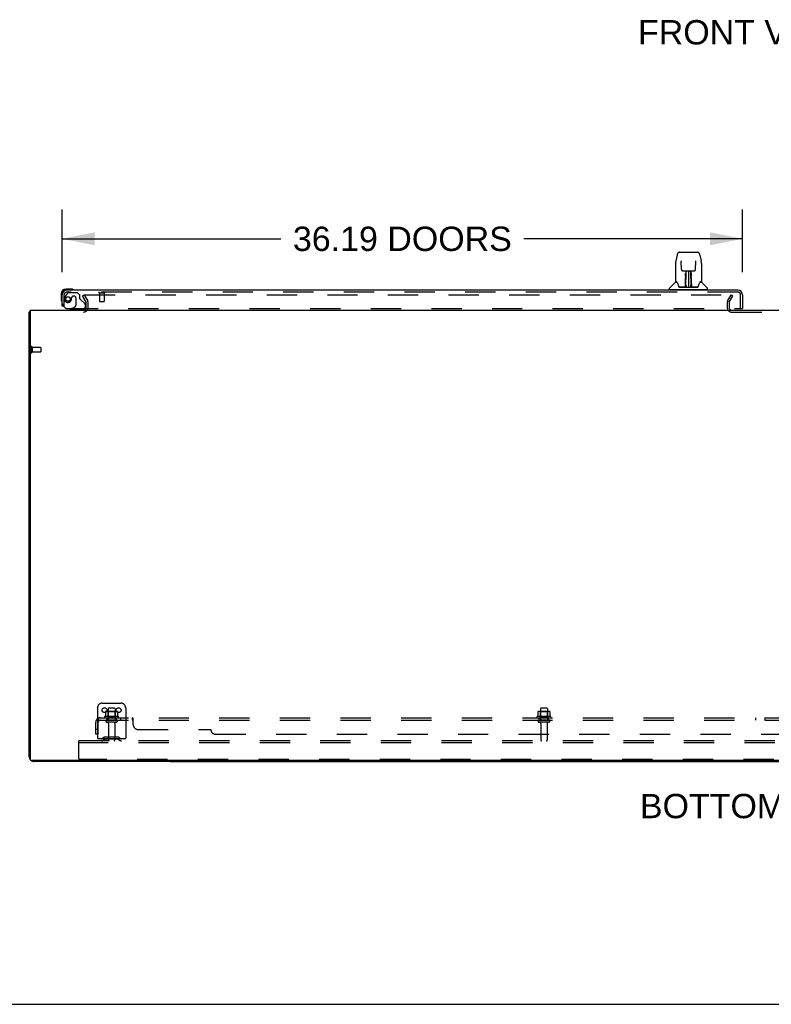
# Model space of a CAD drawing. Header units: inches. Extents: x 0 to 293, y 0 to 190.
# Tile 2 of 84: x 60 to 99, y 0 to 52. Entities that reach past the tile are written whole.
import ezdxf

# ---------------------------------------------------------------- set-up
doc = ezdxf.new("R2010")
doc.units = ezdxf.units.IN
doc.header["$LTSCALE"] = 16.12069
doc.header["$MEASUREMENT"] = 0
doc.linetypes.add('HIDDEN', pattern=[0.2, 0.1, -0.1])
doc.layers.get('0').update_dxf_attribs({"linetype": 'CONTINUOUS'})
for name, color, linetype in [('DEFAULT_2', 8, 'HIDDEN'), ('DIMENSIONS', 7, 'CONTINUOUS'), ('LEFTHAND_DOOR_ASSEMBLY', 7, 'CONTINUOUS'), ('SUBPANEL', 7, 'CONTINUOUS')]:
    doc.layers.add(name, color=color, linetype=linetype)
doc.styles.get("Standard").update_dxf_attribs({"font": 'arial.ttf'})
doc.dimstyles.new('DIMSTYLE_1', dxfattribs={"dimtxt": 1.293103, "dimasz": 1.724138, "dimexe": 0.09, "dimexo": 0.07, "dimgap": 0.0375, "dimtad": 0, "dimtih": 1, "dimtoh": 1, "dimzin": 4, "dimdsep": 46, "dimtxsty": 'Standard', "dimblk": '_FILLED', "dimblk1": '_FILLED', "dimblk2": '_FILLED', "dimcen": 0.09, "dimadec": 3, "dimazin": 1, "dimtfac": 1, "dimtdec": 3, "dimtofl": 0, "dimtmove": 0, "dimatfit": 3, "dimldrblk": '_FILLED', "dimfxl": 0, "dimtolj": 1, "dimtzin": 4, "dimarcsym": 0})

# ---------------------------------------------------------------- blocks, each defined once
blk = doc.blocks.new('_FILLED')
at = {"color": 0, "linetype": 'ByBlock'}
blk.add_solid([(0, 0), (-1, 0.2), (-1, -0.2)], dxfattribs=at)
blk = doc.blocks.new('*D6')
at = {"layer": 'DIMENSIONS', "color": 2, "linetype": 'Continuous'}
for p, q in [((61.781, 38.923), (61.781, 42.245)), ((97.968, 38.923), (97.968, 42.245)), ((61.781, 40.693), (73.411, 40.693)), ((97.968, 40.693), (86.337, 40.693))]:
    blk.add_line(p, q, dxfattribs=at)
at = {"layer": 'DIMENSIONS', "color": 2, "linetype": 'Continuous', "xscale": 1.724137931, "yscale": 1.724137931, "zscale": 1.724137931, "rotation": 180}
blk.add_blockref('_FILLED', (61.781, 40.693), dxfattribs=at)
at = {"layer": 'DIMENSIONS', "color": 2, "linetype": 'Continuous', "xscale": 1.724137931, "yscale": 1.724137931, "zscale": 1.724137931}
blk.add_blockref('_FILLED', (97.968, 40.693), dxfattribs=at)
at = {"layer": 'DIMENSIONS', "color": 2, "linetype": 'Continuous', "insert": (79.874, 41.34), "char_height": 1.2931, "width": 11.63312, "attachment_point": 2, "line_spacing_factor": 0.9}
blk.add_mtext('36.19 DOORS', dxfattribs=at)

msp = doc.modelspace()

# ---------------------------------------------------------------- linework, layer by layer
at = {"color": 3, "linetype": 'Continuous'}
for p, q in [((60.031, 13.151), (60.031, 36.801)), ((60.083, 36.905), (60.083, 13.017)), ((60.083, 36.905), (137.729, 36.905)), ((137.669, 12.957), (60.143, 12.957)), ((67.531, 12.905), (60.277, 12.905))]:
    msp.add_line(p, q, dxfattribs=at)
at = {"color": 7, "linetype": 'Continuous'}
for p, q in [((60.083, 36.801), (60.031, 36.801)), ((67.531, 12.957), (67.531, 12.905)), ((67.531, 12.905), (130.281, 12.905)), ((98.906, 12.905), (98.906, 12.957)), ((0, 0), (293.103, 0))]:
    msp.add_line(p, q, dxfattribs=at)
at = {"color": 3, "linetype": 'Continuous'}
msp.add_lwpolyline([(60.083, 36.821), (60.082, 36.821), (60.078, 36.819), (60.074, 36.818), (60.07, 36.817), (60.066, 36.817), (60.062, 36.816), (60.058, 36.815), (60.055, 36.814), (60.051, 36.814), (60.048, 36.813), (60.045, 36.812), (60.042, 36.811), (60.04, 36.81), (60.038, 36.809), (60.036, 36.808), (60.034, 36.807), (60.033, 36.806), (60.032, 36.805), (60.031, 36.804), (60.031, 36.802), (60.031, 36.801)], dxfattribs=at)
for centre, radius, start, end in [((60.277, 36.658), 0.246, 143.9175, 144.6632), ((62.909, 37.047), 0.142, 270, 333.5334), ((60.277, 13.151), 0.246, 180, 219.4399), ((60.143, 13.017), 0.06, 180, 270), ((60.277, 13.151), 0.246, 230.5601, 270)]:
    msp.add_arc(centre, radius, start, end, dxfattribs=at)
at = {"layer": 'DEFAULT_2', "color": 8, "linetype": 'HIDDEN'}
for p, q in [((62.851, 37.665), (62.941, 37.717)), ((62.941, 37.717), (63.137, 37.378)), ((62.987, 37.717), (97.437, 37.717)), ((97.174, 37.378), (97.37, 37.717)), ((97.37, 37.717), (97.46, 37.665)), ((63.047, 37.326), (62.851, 37.665)), ((63.052, 37.047), (63.052, 37.309)), ((63.156, 37.047), (63.156, 37.309)), ((97.156, 37.309), (97.156, 37.02)), ((97.26, 37.309), (97.26, 37.02)), ((97.264, 37.326), (97.46, 37.665)), ((97.375, 36.801), (100.437, 36.801)), ((60.135, 34.943), (60.135, 34.659)), ((60.178, 34.943), (60.178, 34.659)), ((60.178, 34.925), (60.625, 34.925)), ((60.178, 34.677), (60.625, 34.677)), ((60.635, 34.915), (60.635, 34.687)), ((63.656, 15.759), (63.656, 14.009)), ((63.906, 16.009), (64.906, 16.009)), ((64.218, 15.704), (64.218, 15.109)), ((64.563, 15.734), (64.248, 15.734)), ((64.593, 15.704), (64.593, 15.109)), ((65.156, 15.759), (65.156, 14.009)), ((87.218, 15.704), (87.218, 15.109)), ((87.563, 15.734), (87.248, 15.734)), ((87.593, 15.704), (87.593, 15.109)), ((64.761, 15.304), (64.05, 15.304)), ((64.071, 15.234), (64.74, 15.234)), ((64.087, 15.549), (64.087, 15.33)), ((64.661, 15.57), (64.15, 15.57)), ((64.222, 15.55), (64.202, 15.57)), ((64.222, 15.254), (64.202, 15.234)), ((64.222, 15.254), (64.222, 15.55)), ((64.589, 15.55), (64.222, 15.55)), ((64.589, 15.254), (64.222, 15.254)), ((64.589, 15.55), (64.609, 15.57)), ((64.589, 15.254), (64.589, 15.55)), ((64.589, 15.254), (64.609, 15.234)), ((64.724, 15.549), (64.724, 15.33)), ((87.761, 15.304), (87.05, 15.304)), ((87.071, 15.234), (87.74, 15.234)), ((87.087, 15.549), (87.087, 15.33)), ((87.661, 15.57), (87.15, 15.57)), ((87.222, 15.55), (87.202, 15.57)), ((87.222, 15.254), (87.202, 15.234)), ((87.222, 15.254), (87.222, 15.55)), ((87.589, 15.55), (87.222, 15.55)), ((87.589, 15.254), (87.222, 15.254)), ((87.589, 15.55), (87.609, 15.57)), ((87.589, 15.254), (87.589, 15.55)), ((87.589, 15.254), (87.609, 15.234)), ((87.724, 15.549), (87.724, 15.33)), ((64.663, 15.109), (64.148, 15.109)), ((64.663, 14.999), (64.148, 14.999)), ((64.241, 14.936), (64.241, 14.039)), ((64.571, 14.936), (64.571, 14.039)), ((87.663, 15.109), (87.148, 15.109)), ((87.663, 14.999), (87.148, 14.999)), ((87.241, 14.936), (87.241, 14.039)), ((87.571, 14.936), (87.571, 14.039)), ((63.998, 14.181), (63.931, 14.132)), ((64.746, 14.203), (64.065, 14.203)), ((64.231, 14.203), (64.231, 14.099)), ((64.581, 14.203), (64.581, 14.099)), ((64.813, 14.181), (64.881, 14.132)), ((62.656, 13.905), (62.656, 14.009)), ((135.156, 14.009), (62.656, 14.009)), ((62.656, 13.071), (62.656, 13.905)), ((135.156, 13.905), (62.656, 13.905)), ((65.156, 14.113), (63.656, 14.113)), ((64.059, 14.097), (63.991, 14.048)), ((64.746, 14.099), (64.065, 14.099)), ((64.752, 14.097), (64.82, 14.048)), ((135.093, 13.009), (62.718, 13.009))]:
    msp.add_line(p, q, dxfattribs=at)
for points in [[(62.967, 37.7), (62.967, 37.702), (62.968, 37.704), (62.968, 37.706), (62.969, 37.707), (62.97, 37.709), (62.971, 37.711), (62.973, 37.712), (62.975, 37.714), (62.976, 37.715), (62.978, 37.716), (62.981, 37.716), (62.983, 37.717), (62.985, 37.717), (62.987, 37.717)], [(62.969, 37.692), (62.968, 37.694), (62.968, 37.696), (62.967, 37.698), (62.967, 37.7), (62.967, 37.7)], [(64.087, 15.33), (64.087, 15.329), (64.086, 15.328), (64.086, 15.327), (64.086, 15.326), (64.085, 15.325), (64.085, 15.325), (64.085, 15.324), (64.084, 15.324), (64.084, 15.324), (64.084, 15.323), (64.083, 15.323), (64.083, 15.323), (64.083, 15.322), (64.083, 15.322), (64.082, 15.322), (64.082, 15.322), (64.082, 15.322), (64.081, 15.322)], [(64.093, 15.558), (64.091, 15.557), (64.09, 15.556), (64.089, 15.555), (64.088, 15.553), (64.087, 15.552), (64.087, 15.55), (64.087, 15.549)], [(64.719, 15.558), (64.72, 15.557), (64.721, 15.556), (64.722, 15.555), (64.723, 15.553), (64.724, 15.552), (64.724, 15.55), (64.724, 15.549)], [(64.73, 15.322), (64.73, 15.322), (64.729, 15.322), (64.729, 15.322), (64.729, 15.322), (64.728, 15.322), (64.728, 15.323), (64.728, 15.323), (64.728, 15.323), (64.727, 15.324), (64.727, 15.324), (64.726, 15.324), (64.726, 15.325), (64.726, 15.325), (64.725, 15.326), (64.725, 15.327), (64.725, 15.328), (64.725, 15.329), (64.724, 15.33)], [(87.087, 15.33), (87.087, 15.329), (87.086, 15.328), (87.086, 15.327), (87.086, 15.326), (87.085, 15.325), (87.085, 15.325), (87.085, 15.324), (87.084, 15.324), (87.084, 15.324), (87.084, 15.323), (87.083, 15.323), (87.083, 15.323), (87.083, 15.322), (87.083, 15.322), (87.082, 15.322), (87.082, 15.322), (87.082, 15.322), (87.081, 15.322)], [(87.093, 15.558), (87.091, 15.557), (87.09, 15.556), (87.089, 15.555), (87.088, 15.553), (87.087, 15.552), (87.087, 15.55), (87.087, 15.549)], [(87.719, 15.558), (87.72, 15.557), (87.721, 15.556), (87.722, 15.555), (87.723, 15.553), (87.724, 15.552), (87.724, 15.55), (87.724, 15.549)], [(87.73, 15.322), (87.73, 15.322), (87.729, 15.322), (87.729, 15.322), (87.729, 15.322), (87.728, 15.322), (87.728, 15.323), (87.728, 15.323), (87.728, 15.323), (87.727, 15.324), (87.727, 15.324), (87.726, 15.324), (87.726, 15.325), (87.726, 15.325), (87.725, 15.326), (87.725, 15.327), (87.725, 15.328), (87.725, 15.329), (87.724, 15.33)]]:
    msp.add_lwpolyline(points, dxfattribs=at)
for centre in [(64.031, 15.634), (64.781, 15.634)]:
    msp.add_circle(centre, 0.128, dxfattribs=at)
for centre, radius, start, end in [((63.019, 37.309), 0.033, 0, 30), ((63.019, 37.309), 0.137, 0, 30), ((97.293, 37.309), 0.137, 150, 180), ((97.293, 37.309), 0.033, 150, 180), ((62.909, 37.047), 0.246, 270, 360), ((62.909, 37.047), 0.142, 333.5334, 360), ((97.375, 37.02), 0.219, 180, 270), ((97.375, 37.02), 0.115, 180, 270), ((60.156, 34.943), 0.0215, 0, 180), ((60.156, 34.659), 0.0215, 180, 360), ((60.625, 34.915), 0.01, 0, 90), ((60.625, 34.687), 0.01, 270, 360), ((63.906, 15.759), 0.25, 90, 180), ((64.248, 15.704), 0.03, 90, 180), ((64.563, 15.704), 0.03, 0, 90), ((64.906, 15.759), 0.25, 0, 90), ((87.248, 15.704), 0.03, 90, 180), ((87.563, 15.704), 0.03, 0, 90), ((64.071, 15.272), 0.0384, 124.4497, 270), ((64.406, 14.704), 0.698, 117.6814, 120.6631), ((64.15, 15.429), 0.141, 90, 113.95), ((64.661, 15.429), 0.141, 66.05, 90), ((64.406, 14.704), 0.698, 59.3369, 62.3186), ((64.74, 15.272), 0.0384, 270, 55.5503), ((87.071, 15.272), 0.0384, 124.4497, 270), ((87.406, 14.704), 0.698, 117.6814, 120.6631), ((87.15, 15.429), 0.141, 90, 113.95), ((87.661, 15.429), 0.141, 66.05, 90), ((87.406, 14.704), 0.698, 59.3369, 62.3186), ((87.74, 15.272), 0.0384, 270, 55.5503), ((64.148, 15.054), 0.055, 90, 270), ((64.178, 14.936), 0.0625, 0, 90), ((64.633, 14.936), 0.0625, 90, 180), ((64.663, 15.054), 0.055, 270, 90), ((87.148, 15.054), 0.055, 90, 270), ((87.178, 14.936), 0.0625, 0, 90), ((87.633, 14.936), 0.0625, 90, 180), ((87.663, 15.054), 0.055, 270, 90), ((63.87, 14.217), 0.104, 270, 305.7539), ((64.065, 14.089), 0.114, 90, 125.7539), ((64.746, 14.089), 0.114, 54.2461, 90), ((64.941, 14.217), 0.104, 234.2461, 270), ((63.87, 14.217), 0.208, 270, 305.7539), ((64.065, 14.089), 0.01, 90, 125.7539), ((64.271, 14.039), 0.03, 180, 270), ((64.541, 14.039), 0.03, 270, 360), ((64.746, 14.089), 0.01, 54.2461, 90), ((64.941, 14.217), 0.208, 234.2461, 270), ((87.271, 14.039), 0.03, 180, 270), ((87.541, 14.039), 0.03, 270, 360), ((62.718, 13.071), 0.0625, 180, 270)]:
    msp.add_arc(centre, radius, start, end, dxfattribs=at)
at = {"layer": 'LEFTHAND_DOOR_ASSEMBLY', "color": 7, "linetype": 'Continuous'}
for p, q in [((94.484, 39.824), (94.419, 39.519)), ((94.608, 39.979), (95.578, 39.979)), ((95.702, 39.824), (95.767, 39.519)), ((94.404, 39.375), (94.404, 38.412)), ((94.404, 39.375), (94.404, 39.375)), ((94.705, 39.514), (94.705, 39.51)), ((94.705, 39.51), (94.706, 39.506)), ((94.706, 39.506), (94.706, 39.5)), ((94.706, 39.5), (94.706, 39.49)), ((94.713, 39.072), (94.706, 39.49)), ((95.473, 39.072), (95.48, 39.495)), ((95.48, 39.495), (95.481, 39.504)), ((95.481, 39.504), (95.481, 39.509)), ((95.782, 39.375), (95.782, 38.412)), ((94.793, 38.994), (94.854, 38.994)), ((94.894, 38.995), (95.292, 38.995)), ((94.942, 38.716), (94.943, 38.754)), ((94.943, 38.825), (94.943, 38.855)), ((94.943, 38.791), (94.943, 38.825)), ((94.943, 38.754), (94.943, 38.791)), ((94.953, 38.995), (94.95, 38.641)), ((94.951, 38.756), (94.95, 38.716)), ((94.951, 38.861), (94.951, 38.83)), ((94.951, 38.83), (94.951, 38.794)), ((94.951, 38.794), (94.951, 38.756)), ((94.951, 38.752), (94.966, 38.752)), ((94.967, 38.77), (94.952, 38.77)), ((94.956, 38.136), (94.971, 38.995)), ((94.979, 38.99), (94.978, 38.942)), ((94.979, 38.995), (94.979, 38.99)), ((95.093, 38.995), (95.093, 38.124)), ((95.208, 38.942), (95.207, 38.995)), ((95.231, 38.136), (95.216, 38.995)), ((95.235, 38.77), (95.22, 38.77)), ((95.22, 38.752), (95.235, 38.752)), ((95.236, 38.641), (95.233, 38.995)), ((95.235, 38.775), (95.235, 38.812)), ((95.236, 38.736), (95.235, 38.775)), ((95.237, 38.641), (95.236, 38.736)), ((95.243, 38.855), (95.243, 38.825)), ((95.243, 38.825), (95.243, 38.791)), ((95.243, 38.791), (95.243, 38.754)), ((95.243, 38.754), (95.244, 38.716)), ((95.333, 38.994), (95.393, 38.994)), ((94.395, 38.387), (94.101, 38.092)), ((94.473, 38.404), (94.412, 38.404)), ((94.416, 38.396), (94.478, 38.396)), ((94.475, 38.401), (94.476, 38.4)), ((94.939, 38.148), (94.942, 38.443)), ((94.942, 38.495), (94.942, 38.544)), ((94.942, 38.443), (94.942, 38.495)), ((94.949, 38.443), (94.942, 38.443)), ((94.946, 38.148), (94.949, 38.443)), ((94.95, 38.641), (94.95, 38.716)), ((94.95, 38.641), (94.95, 38.62)), ((94.95, 38.62), (94.95, 38.612)), ((94.95, 38.612), (94.952, 38.612)), ((94.95, 38.189), (94.951, 38.281)), ((94.952, 38.612), (94.951, 38.536)), ((94.951, 38.536), (94.951, 38.536)), ((94.951, 38.528), (94.951, 38.536)), ((94.951, 38.517), (94.951, 38.528)), ((94.954, 38.528), (94.951, 38.528)), ((94.951, 38.526), (94.959, 38.526)), ((94.951, 38.281), (94.951, 38.516)), ((95.227, 38.526), (95.235, 38.526)), ((95.235, 38.528), (95.233, 38.528)), ((95.234, 38.612), (95.235, 38.536)), ((95.235, 38.536), (95.235, 38.534)), ((95.235, 38.534), (95.235, 38.522)), ((95.235, 38.522), (95.235, 38.519)), ((95.235, 38.519), (95.235, 38.518)), ((95.235, 38.281), (95.235, 38.516)), ((95.235, 38.281), (95.236, 38.189)), ((95.236, 38.62), (95.236, 38.641)), ((95.236, 38.612), (95.236, 38.62)), ((95.237, 38.621), (95.237, 38.631)), ((95.237, 38.593), (95.237, 38.621)), ((95.237, 38.443), (95.24, 38.148)), ((95.244, 38.469), (95.247, 38.148)), ((95.706, 38.393), (95.71, 38.4)), ((95.708, 38.396), (95.77, 38.396)), ((95.71, 38.4), (95.71, 38.4)), ((95.714, 38.404), (95.714, 38.404)), ((95.774, 38.404), (95.714, 38.404)), ((95.791, 38.387), (96.086, 38.092)), ((61.721, 37.76), (61.721, 37.504)), ((61.781, 37.76), (61.781, 37.716)), ((62.24, 38.023), (61.984, 38.023)), ((62.027, 37.963), (61.984, 37.963)), ((62.278, 38.02), (62.24, 38.023)), ((94.089, 38.01), (94.089, 38.065)), ((94.097, 38.002), (96.089, 38.002)), ((94.148, 38.002), (94.148, 37.963)), ((94.94, 38.128), (94.607, 38.128)), ((94.629, 38.12), (95.558, 38.12)), ((94.942, 38.128), (94.94, 38.128)), ((94.943, 38.124), (94.942, 38.125)), ((94.945, 38.13), (94.945, 38.128)), ((94.948, 38.139), (94.949, 38.14)), ((94.948, 38.138), (94.948, 38.139)), ((94.949, 38.16), (94.95, 38.189)), ((94.949, 38.16), (94.949, 38.136)), ((94.949, 38.15), (94.949, 38.16)), ((94.949, 38.143), (94.949, 38.15)), ((94.949, 38.141), (94.949, 38.143)), ((94.949, 38.14), (94.949, 38.141)), ((94.955, 38.125), (94.96, 38.12)), ((94.965, 38.203), (94.957, 38.203)), ((94.959, 38.128), (94.958, 38.128)), ((94.965, 38.203), (94.964, 38.127)), ((94.964, 38.127), (95.093, 38.124)), ((95.093, 38.124), (95.222, 38.127)), ((95.222, 38.127), (95.221, 38.203)), ((95.23, 38.203), (95.221, 38.203)), ((95.226, 38.12), (95.231, 38.125)), ((95.229, 38.128), (95.227, 38.128)), ((95.236, 38.189), (95.237, 38.162)), ((95.237, 38.162), (95.237, 38.149)), ((95.237, 38.136), (95.237, 38.16)), ((95.237, 38.149), (95.237, 38.147)), ((95.237, 38.147), (95.238, 38.144)), ((95.237, 38.136), (95.237, 38.134)), ((95.238, 38.144), (95.238, 38.142)), ((95.238, 38.142), (95.238, 38.14)), ((95.238, 38.14), (95.238, 38.139)), ((95.238, 38.139), (95.238, 38.138)), ((95.238, 38.138), (95.238, 38.137)), ((95.241, 38.128), (95.241, 38.13)), ((95.241, 38.13), (95.242, 38.129)), ((95.243, 38.123), (95.243, 38.124)), ((95.579, 38.128), (95.246, 38.128)), ((96.038, 38.002), (96.038, 37.963)), ((96.097, 38.01), (96.097, 38.065)), ((61.721, 37.504), (61.724, 37.466)), ((61.856, 37.109), (61.781, 37.109)), ((62.292, 36.984), (62.223, 36.944)), ((62.223, 36.905), (62.223, 36.944)), ((97.906, 36.984), (97.968, 36.984))]:
    msp.add_line(p, q, dxfattribs=at)
at = {"layer": 'LEFTHAND_DOOR_ASSEMBLY', "color": 3, "linetype": 'Continuous'}
for p, q in [((61.781, 37.109), (61.781, 37.716)), ((97.722, 37.963), (62.027, 37.963)), ((97.968, 37.716), (97.968, 36.984))]:
    msp.add_line(p, q, dxfattribs=at)
at = {"layer": 'LEFTHAND_DOOR_ASSEMBLY', "color": 8, "linetype": 'HIDDEN'}
for p, q in [((61.885, 37.109), (61.885, 37.716)), ((62.061, 37.804), (61.959, 37.66)), ((97.722, 37.859), (62.027, 37.859)), ((62.125, 37.838), (62.577, 37.838)), ((62.703, 37.712), (62.577, 37.838)), ((62.703, 37.712), (62.703, 37.533)), ((63.743, 37.816), (64.027, 37.816)), ((63.761, 37.816), (63.761, 37.369)), ((64.009, 37.816), (64.009, 37.369)), ((97.864, 36.984), (97.864, 37.716)), ((62.282, 37.548), (62.282, 37.559)), ((62.413, 37.646), (62.38, 37.646)), ((62.511, 37.548), (62.511, 37.168)), ((62.761, 37.474), (62.98, 37.255)), ((63.01, 37.184), (63.01, 37.062)), ((63.771, 37.359), (63.999, 37.359)), ((61.885, 37.109), (61.856, 37.109)), ((62.073, 36.984), (97.906, 36.984)), ((62.853, 36.905), (62.223, 36.905)), ((62.292, 36.984), (62.461, 37.082))]:
    msp.add_line(p, q, dxfattribs=at)
at = {"layer": 'LEFTHAND_DOOR_ASSEMBLY', "color": 7, "linetype": 'Continuous'}
for points in [[(94.608, 39.979), (94.605, 39.979), (94.592, 39.977), (94.579, 39.974), (94.566, 39.968), (94.555, 39.962), (94.545, 39.954), (94.536, 39.945), (94.528, 39.935), (94.52, 39.925), (94.514, 39.913), (94.508, 39.901), (94.502, 39.887), (94.497, 39.872), (94.492, 39.856), (94.487, 39.837), (94.484, 39.824)], [(95.702, 39.824), (95.699, 39.837), (95.694, 39.856), (95.689, 39.873), (95.684, 39.888), (95.678, 39.901), (95.672, 39.914), (95.666, 39.925), (95.658, 39.936), (95.65, 39.945), (95.641, 39.954), (95.631, 39.962), (95.619, 39.969), (95.607, 39.974), (95.594, 39.977), (95.58, 39.979), (95.578, 39.979)], [(94.419, 39.519), (94.413, 39.488), (94.408, 39.448), (94.405, 39.408), (94.404, 39.375)], [(94.705, 39.518), (94.705, 39.518), (94.705, 39.518), (94.705, 39.517), (94.705, 39.517), (94.705, 39.515), (94.705, 39.514)], [(95.481, 39.509), (95.481, 39.513), (95.481, 39.514), (95.481, 39.516), (95.481, 39.517), (95.481, 39.517), (95.481, 39.518)], [(95.782, 39.375), (95.781, 39.409), (95.778, 39.449), (95.773, 39.489), (95.767, 39.519)], [(94.713, 39.072), (94.714, 39.065), (94.716, 39.054), (94.719, 39.044), (94.724, 39.034), (94.73, 39.025), (94.738, 39.016), (94.746, 39.009), (94.756, 39.003), (94.766, 38.999), (94.777, 38.996), (94.788, 38.994), (94.792, 38.994)], [(94.854, 38.994), (94.863, 38.994), (94.874, 38.995), (94.885, 38.995), (94.894, 38.995)], [(94.951, 38.861), (94.951, 38.859), (94.95, 38.858), (94.949, 38.857), (94.947, 38.856), (94.945, 38.855), (94.943, 38.855)], [(95.235, 38.812), (95.235, 38.846), (95.235, 38.861)], [(95.292, 38.995), (95.301, 38.995), (95.312, 38.995), (95.323, 38.994), (95.332, 38.994)], [(95.394, 38.994), (95.4, 38.995), (95.411, 38.996), (95.421, 38.999), (95.432, 39.004), (95.441, 39.01), (95.45, 39.017), (95.457, 39.026), (95.463, 39.035), (95.468, 39.045), (95.471, 39.056), (95.473, 39.067), (95.473, 39.072)], [(94.472, 38.404), (94.473, 38.403), (94.474, 38.403), (94.475, 38.402), (94.475, 38.401)], [(94.472, 38.404), (94.472, 38.404), (94.472, 38.404), (94.472, 38.404)], [(94.475, 38.401), (94.475, 38.402), (94.474, 38.403), (94.474, 38.403), (94.474, 38.404), (94.474, 38.404)], [(94.481, 38.396), (94.48, 38.397), (94.478, 38.398), (94.477, 38.399), (94.476, 38.4), (94.475, 38.401)], [(94.476, 38.4), (94.48, 38.393), (94.494, 38.365), (94.509, 38.329), (94.524, 38.287), (94.54, 38.239), (94.555, 38.192)], [(94.942, 38.544), (94.942, 38.567), (94.942, 38.588), (94.942, 38.608), (94.942, 38.625)], [(94.95, 38.62), (94.95, 38.62), (94.952, 38.616), (94.952, 38.612)], [(95.234, 38.612), (95.235, 38.616), (95.236, 38.62)], [(95.235, 38.518), (95.235, 38.517), (95.235, 38.517), (95.235, 38.517)], [(95.237, 38.443), (95.237, 38.523), (95.237, 38.548), (95.237, 38.571), (95.237, 38.593)], [(95.244, 38.625), (95.244, 38.608), (95.244, 38.588), (95.244, 38.567), (95.244, 38.544), (95.244, 38.52), (95.244, 38.469)], [(95.632, 38.192), (95.646, 38.238), (95.662, 38.285), (95.677, 38.328), (95.692, 38.364), (95.706, 38.393)], [(95.711, 38.401), (95.71, 38.4), (95.709, 38.399), (95.708, 38.398), (95.707, 38.397), (95.705, 38.396)], [(95.71, 38.4), (95.711, 38.401), (95.711, 38.401)], [(95.711, 38.401), (95.712, 38.402), (95.712, 38.403), (95.713, 38.403), (95.714, 38.404)], [(95.712, 38.404), (95.713, 38.404), (95.712, 38.403), (95.712, 38.403), (95.712, 38.402), (95.711, 38.401)], [(94.555, 38.192), (94.557, 38.183), (94.562, 38.17), (94.567, 38.16), (94.572, 38.151), (94.577, 38.144)], [(94.577, 38.144), (94.583, 38.138), (94.59, 38.133), (94.597, 38.13), (94.605, 38.128), (94.607, 38.128)], [(94.938, 38.128), (94.94, 38.128), (94.942, 38.129), (94.944, 38.13), (94.945, 38.132), (94.946, 38.134), (94.946, 38.136)], [(94.942, 38.125), (94.941, 38.125), (94.941, 38.125), (94.94, 38.125), (94.94, 38.124), (94.939, 38.124), (94.938, 38.123)], [(94.948, 38.136), (94.948, 38.134), (94.947, 38.132), (94.946, 38.131), (94.944, 38.129), (94.942, 38.128), (94.942, 38.128)], [(94.942, 38.128), (94.943, 38.129), (94.944, 38.129), (94.945, 38.13)], [(94.945, 38.13), (94.946, 38.131), (94.947, 38.132), (94.947, 38.133), (94.948, 38.134), (94.948, 38.134), (94.948, 38.135), (94.948, 38.135), (94.948, 38.135), (94.948, 38.135), (94.948, 38.136), (94.948, 38.136), (94.948, 38.136), (94.948, 38.136), (94.948, 38.137), (94.948, 38.137), (94.948, 38.137), (94.948, 38.138)], [(94.945, 38.129), (94.947, 38.131), (94.948, 38.132)], [(94.948, 38.132), (94.949, 38.134), (94.949, 38.136)], [(94.948, 38.132), (94.948, 38.132), (94.949, 38.13), (94.95, 38.129), (94.952, 38.127), (94.953, 38.126), (94.955, 38.125)], [(94.955, 38.129), (94.954, 38.129), (94.953, 38.13), (94.952, 38.13), (94.951, 38.131), (94.95, 38.132), (94.95, 38.132), (94.949, 38.133), (94.949, 38.134)], [(94.958, 38.128), (94.957, 38.128), (94.956, 38.128), (94.956, 38.128), (94.955, 38.129)], [(95.231, 38.128), (95.23, 38.128), (95.229, 38.128)], [(95.237, 38.134), (95.237, 38.133), (95.236, 38.132), (95.235, 38.131), (95.234, 38.13), (95.233, 38.129), (95.232, 38.129), (95.231, 38.128)], [(95.231, 38.125), (95.233, 38.126), (95.234, 38.127), (95.235, 38.128), (95.236, 38.129), (95.237, 38.13), (95.238, 38.131), (95.238, 38.132), (95.238, 38.132)], [(95.237, 38.134), (95.238, 38.132), (95.239, 38.131), (95.241, 38.129), (95.241, 38.129)], [(95.238, 38.137), (95.238, 38.137), (95.238, 38.137), (95.238, 38.137), (95.238, 38.136), (95.238, 38.136), (95.238, 38.136), (95.238, 38.135), (95.238, 38.135), (95.238, 38.135), (95.238, 38.134), (95.238, 38.134), (95.239, 38.133), (95.239, 38.132), (95.24, 38.131), (95.241, 38.13)], [(95.24, 38.136), (95.24, 38.134), (95.241, 38.132), (95.242, 38.131), (95.244, 38.129), (95.246, 38.128), (95.248, 38.128)], [(95.242, 38.129), (95.243, 38.129), (95.244, 38.128)], [(95.243, 38.123), (95.243, 38.122), (95.243, 38.122), (95.243, 38.122), (95.243, 38.122), (95.244, 38.122), (95.244, 38.122), (95.245, 38.122), (95.245, 38.122), (95.246, 38.122), (95.247, 38.122), (95.248, 38.123), (95.248, 38.123)], [(95.244, 38.128), (95.245, 38.128), (95.246, 38.128)], [(95.579, 38.128), (95.581, 38.128), (95.589, 38.13), (95.596, 38.133), (95.603, 38.138), (95.609, 38.144)], [(95.609, 38.144), (95.614, 38.151), (95.619, 38.16), (95.624, 38.17), (95.629, 38.183), (95.632, 38.192)]]:
    msp.add_lwpolyline(points, dxfattribs=at)
at = {"layer": 'LEFTHAND_DOOR_ASSEMBLY', "color": 8, "linetype": 'HIDDEN'}
msp.add_circle((62.085, 37.496), 0.12, dxfattribs=at)
at = {"layer": 'LEFTHAND_DOOR_ASSEMBLY', "color": 7, "linetype": 'Continuous'}
for centre, radius, start, end in [((94.416, 38.366), 0.0295, 90, 135), ((94.412, 38.412), 0.00787, 180, 270), ((94.953, 38.519), 0.00886, 359, 89), ((95.233, 38.519), 0.00886, 91, 181), ((95.77, 38.366), 0.0295, 45, 90), ((95.774, 38.412), 0.00787, 270, 360), ((61.984, 37.76), 0.263, 90, 180), ((61.984, 37.76), 0.203, 90, 180), ((62.24, 37.773), 0.25, 59.1101, 90), ((62.361, 37.978), 0.015, 270, 353.6204), ((62.361, 37.975), 0.015, 6.3796, 59.1101), ((94.129, 38.065), 0.0394, 135, 180), ((94.097, 38.01), 0.00787, 180, 270), ((94.953, 38.128), 0.00787, 182, 258.8695), ((94.964, 38.135), 0.00886, 179.0026, 269), ((95.222, 38.135), 0.00886, 271, 1), ((95.233, 38.128), 0.00787, 281.1329, 358), ((96.058, 38.065), 0.0394, 0, 45), ((96.089, 38.01), 0.00787, 270, 360), ((61.971, 37.504), 0.25, 180, 210.8899), ((61.769, 37.383), 0.015, 210.8899, 263.6204), ((61.766, 37.383), 0.015, 276.3796, 360), ((62.853, 37.062), 0.157, 270, 330.1697)]:
    msp.add_arc(centre, radius, start, end, dxfattribs=at)
at = {"layer": 'LEFTHAND_DOOR_ASSEMBLY', "color": 3, "linetype": 'Continuous'}
for centre, radius, start, end in [((62.027, 37.716), 0.246, 90, 180), ((97.722, 37.716), 0.246, 0, 90), ((97.906, 37.004), 0.02, 270, 360)]:
    msp.add_arc(centre, radius, start, end, dxfattribs=at)
at = {"layer": 'LEFTHAND_DOOR_ASSEMBLY', "color": 8, "linetype": 'HIDDEN'}
for centre, radius, start, end in [((62.027, 37.716), 0.142, 90, 180), ((62.125, 37.759), 0.079, 90, 144.9), ((63.743, 37.837), 0.0215, 90, 270), ((64.027, 37.837), 0.0215, 270, 90), ((97.722, 37.716), 0.142, 0, 90), ((62.073, 37.234), 0.25, 180, 270), ((62.085, 37.496), 0.187, 163.1561, 342.1518), ((62.275, 37.438), 0.386, 144.9, 163.1561), ((61.889, 37.559), 0.393, 342.0702, 358.3401), ((62.38, 37.548), 0.098, 90, 180), ((62.413, 37.548), 0.098, 0, 90), ((62.411, 37.168), 0.1, 300.092, 360), ((62.742, 37.533), 0.039, 180, 248.3904), ((62.69, 37.404), 0.1, 45, 68.3904), ((62.91, 37.184), 0.1, 0, 45), ((63.771, 37.369), 0.01, 180, 270), ((63.999, 37.369), 0.01, 270, 360), ((62.853, 37.062), 0.157, 330.1697, 360)]:
    msp.add_arc(centre, radius, start, end, dxfattribs=at)
at = {"layer": 'SUBPANEL', "color": 8, "linetype": 'HIDDEN'}
for p, q in [((63.648, 15.18), (63.728, 15.083)), ((63.687, 15.109), (63.687, 15.234)), ((63.687, 15.234), (134.124, 15.234)), ((64.156, 15.234), (64.156, 15.109)), ((64.656, 15.234), (64.656, 15.109)), ((64.884, 15.234), (64.884, 15.109)), ((65.165, 15.234), (65.165, 15.109)), ((65.527, 15.109), (65.527, 15.234)), ((65.551, 15.199), (65.548, 15.207)), ((65.562, 15.18), (65.56, 15.182)), ((65.562, 14.859), (65.562, 15.18)), ((87.156, 15.109), (87.156, 15.234)), ((87.656, 15.109), (87.656, 15.234)), ((98.656, 15.234), (98.656, 15.109)), ((99.156, 15.234), (99.156, 15.109)), ((63.562, 14.359), (63.562, 14.997)), ((63.687, 15.109), (134.124, 15.109)), ((63.687, 14.359), (63.687, 14.997)), ((63.71, 15.105), (63.71, 15.105)), ((65.542, 15.095), (65.539, 15.099)), ((63.687, 14.609), (63.562, 14.609)), ((63.687, 14.359), (63.562, 14.359)), ((65.812, 14.609), (69.687, 14.609)), ((69.937, 14.359), (127.874, 14.359))]:
    msp.add_line(p, q, dxfattribs=at)
for points in [[(63.648, 15.18), (63.651, 15.182), (63.653, 15.185), (63.655, 15.188), (63.657, 15.192), (63.659, 15.195), (63.661, 15.199), (63.663, 15.203), (63.667, 15.211)], [(63.667, 15.211), (63.668, 15.215), (63.67, 15.218), (63.671, 15.221), (63.673, 15.224), (63.675, 15.227), (63.677, 15.229), (63.679, 15.231), (63.681, 15.233), (63.683, 15.233), (63.685, 15.234), (63.687, 15.234)], [(65.54, 15.224), (65.538, 15.227), (65.536, 15.229), (65.534, 15.231), (65.532, 15.233), (65.53, 15.233), (65.528, 15.234), (65.527, 15.234)], [(65.53, 15.233), (65.528, 15.234), (65.527, 15.234)], [(65.545, 15.215), (65.543, 15.218), (65.541, 15.221), (65.54, 15.224), (65.538, 15.227), (65.536, 15.229), (65.534, 15.231), (65.532, 15.233)], [(65.548, 15.207), (65.547, 15.211), (65.545, 15.215)], [(65.56, 15.182), (65.558, 15.185), (65.557, 15.188), (65.555, 15.192), (65.553, 15.195), (65.551, 15.199)], [(63.687, 15.168), (63.687, 15.168), (63.687, 15.169), (63.687, 15.169), (63.687, 15.169), (63.687, 15.168), (63.687, 15.168), (63.687, 15.167), (63.687, 15.167), (63.687, 15.166), (63.687, 15.166)], [(63.71, 15.105), (63.71, 15.105), (63.71, 15.105), (63.709, 15.105), (63.709, 15.106), (63.709, 15.106), (63.709, 15.107), (63.708, 15.107), (63.708, 15.108), (63.708, 15.109), (63.707, 15.109), (63.707, 15.11), (63.706, 15.111), (63.706, 15.111), (63.706, 15.112), (63.705, 15.113), (63.705, 15.113), (63.705, 15.114), (63.704, 15.115), (63.704, 15.116), (63.704, 15.116), (63.703, 15.117), (63.703, 15.118), (63.702, 15.119), (63.702, 15.119), (63.702, 15.12), (63.701, 15.121), (63.701, 15.122), (63.7, 15.123), (63.7, 15.124), (63.7, 15.125), (63.699, 15.126), (63.699, 15.127), (63.698, 15.128), (63.698, 15.129), (63.698, 15.13), (63.697, 15.13), (63.697, 15.132), (63.696, 15.133), (63.696, 15.134), (63.696, 15.135), (63.695, 15.136), (63.695, 15.137), (63.695, 15.138), (63.694, 15.139), (63.694, 15.14), (63.694, 15.141), (63.693, 15.142), (63.693, 15.143), (63.693, 15.144), (63.692, 15.145), (63.692, 15.146), (63.692, 15.147), (63.691, 15.148), (63.691, 15.149), (63.691, 15.15), (63.69, 15.151), (63.69, 15.152), (63.69, 15.153), (63.69, 15.154), (63.689, 15.155), (63.689, 15.156), (63.689, 15.157), (63.689, 15.158), (63.689, 15.158), (63.688, 15.159), (63.688, 15.16), (63.688, 15.161), (63.688, 15.162), (63.688, 15.163), (63.688, 15.164), (63.687, 15.164), (63.687, 15.165), (63.687, 15.166), (63.687, 15.167), (63.687, 15.167), (63.687, 15.168), (63.687, 15.168), (63.687, 15.168)], [(63.714, 15.091), (63.71, 15.095), (63.708, 15.097), (63.706, 15.099), (63.703, 15.101), (63.701, 15.103), (63.698, 15.105), (63.695, 15.106), (63.693, 15.107), (63.691, 15.108), (63.689, 15.109), (63.687, 15.109)], [(63.707, 15.109), (63.707, 15.108), (63.708, 15.108), (63.708, 15.107), (63.709, 15.107), (63.709, 15.106), (63.709, 15.106), (63.709, 15.105), (63.71, 15.105), (63.71, 15.105), (63.71, 15.105)], [(63.728, 15.083), (63.727, 15.083), (63.726, 15.083), (63.725, 15.083), (63.724, 15.083), (63.723, 15.084), (63.721, 15.085), (63.72, 15.086), (63.718, 15.087), (63.716, 15.089), (63.714, 15.091)], [(65.536, 15.103), (65.535, 15.105), (65.533, 15.106), (65.531, 15.107), (65.53, 15.108), (65.528, 15.109), (65.527, 15.109)], [(65.53, 15.108), (65.528, 15.109), (65.527, 15.109)], [(65.539, 15.099), (65.538, 15.101), (65.536, 15.103), (65.535, 15.105), (65.533, 15.106), (65.531, 15.107)], [(65.556, 15.083), (65.554, 15.083), (65.553, 15.084), (65.551, 15.085), (65.549, 15.086), (65.548, 15.087), (65.546, 15.089), (65.545, 15.091), (65.543, 15.093), (65.542, 15.095)], [(65.562, 15.083), (65.56, 15.083), (65.558, 15.083), (65.556, 15.083), (65.554, 15.083), (65.553, 15.084), (65.551, 15.085), (65.549, 15.086), (65.548, 15.087), (65.546, 15.089), (65.545, 15.091)], [(65.562, 15.083), (65.56, 15.083), (65.558, 15.083)]]:
    msp.add_lwpolyline(points, dxfattribs=at)
for centre, radius, start, end in [((63.799, 14.997), 0.237, 90, 180), ((63.799, 14.997), 0.112, 90, 180), ((65.812, 14.859), 0.25, 180, 270), ((69.937, 14.609), 0.25, 180, 270)]:
    msp.add_arc(centre, radius, start, end, dxfattribs=at)

# ---------------------------------------------------------------- texts
at = {"layer": 'DIMENSIONS', "color": 2, "linetype": 'Continuous', "char_height": 1.2931, "attachment_point": 2, "line_spacing_factor": 0.9}
for s, insert, width in [('FRONT VIEW', (98.077, 52.319), 11.31586), ('BOTTOM VIEW', (98.932, 11.187), 12.81566)]:
    msp.add_mtext(s, dxfattribs=dict(at, insert=insert, width=width))

# ---------------------------------------------------------------- dimensions: what is measured, and where the dimension line sits
at = {"layer": 'DIMENSIONS', "color": 2, "linetype": 'Continuous'}
dim = msp.add_linear_dim(base=(61.781, 40.693), p1=(97.968, 38.853), p2=(61.781, 38.853), angle=180, text='<> DOORS', dimstyle='DIMSTYLE_1', dxfattribs=at)
dim.commit()
dim.dimension.update_dxf_attribs({"geometry": '*D6', "text_midpoint": (79.874, 40.693), "dimtype": 160})

doc.saveas('drawing.dxf')
